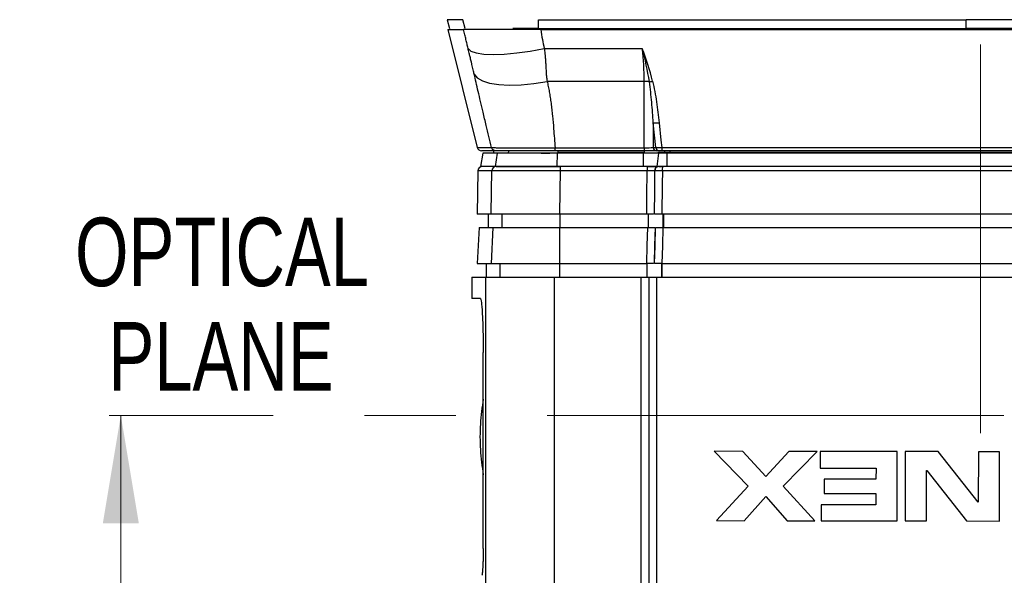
# Model space of a CAD drawing. Header units: millimetres. Extents: x 10 to 272, y 8 to 208.
# Tile 22 of 45: x 49 to 76, y 100 to 115. Entities that reach past the tile are written whole.
import ezdxf

# ---------------------------------------------------------------- set-up
doc = ezdxf.new("R2010")
doc.units = ezdxf.units.MM
doc.linetypes.add('CENTERX2', pattern=[20.32, 12.7, -2.54, 2.54, -2.54])
doc.styles.add('SLDTEXTSTYLE0', font='TXT', dxfattribs={"width": 0.75})
doc.dimstyles.new('SLDDIMSTYLE0', dxfattribs={"dimtxt": 1.905, "dimasz": 3, "dimexe": 0, "dimexo": 0.0625, "dimgap": 0.47625, "dimtad": 0, "dimtih": 1, "dimtoh": 1, "dimdec": 1, "dimlfac": 2, "dimrnd": 1e-09, "dimzin": 4, "dimdsep": 46, "dimtxsty": 'SLDTEXTSTYLE0', "dimsah": 1, "dimcen": 0.09, "dimadec": 0, "dimazin": 1, "dimtfac": 1, "dimtdec": 1, "dimtofl": 0, "dimtmove": 0, "dimatfit": 3, "dimfxl": 1, "dimfrac": 2, "dimtolj": 1, "dimtzin": 12, "dimarcsym": 0})
doc.dimstyles.new('SLDDIMSTYLE2', dxfattribs={"dimtxt": 1.905, "dimasz": 3, "dimexe": 0, "dimexo": 0.0625, "dimgap": 0.47625, "dimtad": 0, "dimtih": 1, "dimtoh": 1, "dimdec": 1, "dimlfac": 2, "dimrnd": 1e-09, "dimzin": 12, "dimdsep": 46, "dimtxsty": 'SLDTEXTSTYLE0', "dimsah": 1, "dimcen": 0.09, "dimadec": 0, "dimazin": 3, "dimtfac": 1, "dimtdec": 1, "dimtofl": 0, "dimtmove": 0, "dimatfit": 3, "dimfxl": 1, "dimfrac": 2, "dimtolj": 1, "dimtzin": 12, "dimarcsym": 0})

# ---------------------------------------------------------------- blocks, each defined once
blk = doc.blocks.new('_D')
at = {"color": 7, "linetype": 'Continuous', "lineweight": 18}
for p, q in [((51.655, 104.229), (51.655, 98.459)), ((51.655, 98.072), (51.075, 98.072)), ((51.075, 98.072), (51.075, 95.048)), ((56.582, 98.072), (57.162, 98.072)), ((57.162, 98.072), (57.162, 95.048)), ((51.075, 95.048), (51.655, 95.048)), ((57.162, 95.048), (56.582, 95.048)), ((51.655, 88.229), (51.655, 94.661)), ((63.601, 88.229), (48.48, 88.229))]:
    blk.add_line(p, q, dxfattribs=at)
for points in [[(51.655, 104.229), (51.155, 101.229), (52.155, 101.229)], [(51.655, 88.229), (52.155, 91.229), (51.155, 91.229)]]:
    blk.add_solid(points, dxfattribs=at)
at = {"color": 7, "linetype": 'Continuous', "lineweight": 18, "char_height": 1.905, "attachment_point": 1, "style": 'SLDTEXTSTYLE0'}
for s, insert in [('32.0', (45.568, 97.504)), ('1.26', (51.655, 97.504))]:
    blk.add_mtext(s, dxfattribs=dict(at, insert=insert))
blk = doc.blocks.new('_D_2')
at = {"color": 7, "linetype": 'Continuous', "lineweight": 18}
for p, q in [((56.877, 130.009), (56.877, 149.669)), ((105.481, 104.774), (105.481, 149.669)), ((75.274, 148.006), (74.693, 148.006)), ((74.693, 148.006), (74.693, 144.982)), ((80.2, 148.006), (80.781, 148.006)), ((80.781, 148.006), (80.781, 144.982)), ((56.877, 146.494), (68.8, 146.494)), ((105.481, 146.494), (81.747, 146.494)), ((74.693, 144.982), (75.274, 144.982)), ((80.781, 144.982), (80.2, 144.982))]:
    blk.add_line(p, q, dxfattribs=at)
for points in [[(56.877, 146.494), (59.877, 145.994), (59.877, 146.994)], [(105.481, 146.494), (102.481, 146.994), (102.481, 145.994)]]:
    blk.add_solid(points, dxfattribs=at)
at = {"color": 7, "linetype": 'Continuous', "lineweight": 18, "char_height": 1.905, "attachment_point": 1, "style": 'SLDTEXTSTYLE0'}
for s, insert in [('97.2', (69.186, 147.438)), ('3.83', (75.274, 147.438))]:
    blk.add_mtext(s, dxfattribs=dict(at, insert=insert))
blk = doc.blocks.new('_D_4')
at = {"color": 7, "linetype": 'Continuous', "lineweight": 18}
for p, q in [((55.776, 133.764), (39.779, 133.764)), ((42.954, 133.764), (42.954, 114.626)), ((42.954, 114.24), (42.374, 114.24)), ((42.374, 114.24), (42.374, 111.215)), ((47.881, 114.24), (48.461, 114.24)), ((48.461, 114.24), (48.461, 111.215)), ((42.374, 111.215), (42.954, 111.215)), ((48.461, 111.215), (47.881, 111.215)), ((42.954, 88.229), (42.954, 110.828)), ((63.601, 88.229), (39.779, 88.229))]:
    blk.add_line(p, q, dxfattribs=at)
for points in [[(42.954, 133.764), (42.454, 130.764), (43.454, 130.764)], [(42.954, 88.229), (43.454, 91.229), (42.454, 91.229)]]:
    blk.add_solid(points, dxfattribs=at)
at = {"color": 7, "linetype": 'Continuous', "lineweight": 18, "char_height": 1.905, "attachment_point": 1, "style": 'SLDTEXTSTYLE0'}
for s, insert in [('91.1', (36.867, 113.671)), ('3.59', (42.954, 113.671))]:
    blk.add_mtext(s, dxfattribs=dict(at, insert=insert))
blk = doc.blocks.new('SW_NOTE_7')
at = {"color": 0, "linetype": 'Continuous', "lineweight": 0, "char_height": 1.905, "attachment_point": 2, "style": 'SLDTEXTSTYLE0'}
for s, insert in [('OPTICAL', (5.149, 2.456)), ('PLANE', (5.123, -0.449))]:
    blk.add_mtext(s, dxfattribs=dict(at, insert=insert))

msp = doc.modelspace()

# ---------------------------------------------------------------- linework, layer by layer
at = {"color": 7, "linetype": 'CENTERX2', "lineweight": 18}
for p, q in [((75.568, 134.864), (75.568, 103.733)), ((76.213, 104.229), (51.334, 104.229))]:
    msp.add_line(p, q, dxfattribs=at)
at = {"color": 7, "linetype": 'Continuous', "lineweight": 25}
for p, q in [((60.729, 115.239), (60.796, 114.989)), ((61.171, 115.239), (60.729, 115.239)), ((61.238, 114.989), (61.171, 115.239)), ((63.277, 114.989), (63.274, 115.239)), ((63.274, 115.239), (75.17, 115.239)), ((75.169, 114.989), (75.168, 115.239)), ((87.7, 115.239), (75.17, 115.239)), ((60.752, 114.964), (61.57, 111.683)), ((60.752, 114.964), (61.19, 114.964)), ((63.277, 114.989), (75.172, 114.989)), ((63.336, 114.964), (87.627, 114.964)), ((87.7, 114.989), (75.172, 114.989)), ((63.432, 114.441), (66.16, 114.441)), ((66.211, 113.522), (63.514, 113.522)), ((66.467, 112.371), (66.466, 111.683)), ((66.541, 111.683), (66.467, 112.371)), ((61.57, 111.683), (61.965, 111.683)), ((61.722, 111.529), (61.662, 111.154)), ((62.086, 111.589), (61.691, 111.589)), ((62.135, 111.529), (61.722, 111.529)), ((62.019, 111.54), (62.019, 111.529)), ((62.076, 111.154), (62.135, 111.529)), ((63.799, 111.529), (62.135, 111.529)), ((63.735, 111.672), (66.208, 111.672)), ((66.213, 111.589), (63.74, 111.589)), ((63.797, 111.154), (63.799, 111.529)), ((66.198, 111.529), (63.799, 111.529)), ((63.813, 111.54), (63.813, 111.529)), ((66.211, 111.54), (63.813, 111.54)), ((66.196, 111.154), (66.198, 111.529)), ((66.618, 111.529), (66.198, 111.529)), ((66.211, 111.54), (66.211, 111.529)), ((66.466, 111.683), (66.541, 111.683)), ((66.627, 111.589), (66.552, 111.589)), ((66.578, 111.154), (66.618, 111.529)), ((66.78, 111.54), (66.588, 111.54)), ((66.856, 111.529), (66.618, 111.529)), ((66.703, 111.683), (85.977, 111.683)), ((85.977, 111.589), (66.708, 111.589)), ((66.78, 111.529), (66.78, 111.54)), ((66.854, 111.154), (66.856, 111.529)), ((85.806, 111.529), (66.856, 111.529)), ((85.746, 111.54), (66.929, 111.54)), ((61.589, 111.031), (61.568, 109.829)), ((61.975, 111.031), (61.589, 111.031)), ((62.076, 111.154), (61.662, 111.154)), ((63.797, 111.154), (62.076, 111.154)), ((66.196, 111.154), (63.797, 111.154)), ((66.295, 111.031), (63.875, 111.031)), ((66.578, 111.154), (66.196, 111.154)), ((66.512, 111.031), (66.501, 111.031)), ((66.854, 111.154), (66.578, 111.154)), ((85.911, 111.031), (66.718, 111.031)), ((85.806, 111.154), (66.854, 111.154)), ((61.955, 109.829), (61.568, 109.829)), ((61.871, 109.829), (61.871, 109.454)), ((62.257, 109.829), (62.257, 109.454)), ((66.283, 109.829), (63.855, 109.829)), ((63.87, 109.829), (63.87, 109.454)), ((66.325, 109.829), (66.325, 109.454)), ((85.923, 109.829), (66.706, 109.829)), ((66.736, 109.829), (66.736, 109.454)), ((66.747, 109.829), (66.747, 109.454)), ((61.621, 109.454), (61.568, 108.454)), ((61.621, 109.454), (62.007, 109.454)), ((62.007, 109.454), (61.955, 108.454)), ((62.007, 109.454), (63.858, 109.454)), ((63.858, 109.454), (63.855, 108.454)), ((63.858, 109.454), (66.314, 109.454)), ((66.736, 109.454), (85.893, 109.454)), ((61.568, 108.454), (61.955, 108.454)), ((61.818, 108.454), (61.818, 108.079)), ((61.955, 108.454), (63.855, 108.454)), ((62.204, 108.079), (62.204, 108.454)), ((63.855, 108.454), (66.283, 108.454)), ((63.867, 108.079), (63.867, 108.454)), ((66.294, 108.079), (66.294, 108.454)), ((66.705, 108.454), (85.924, 108.454)), ((66.705, 108.079), (66.705, 108.454)), ((66.716, 108.079), (66.716, 108.454)), ((61.418, 108.079), (61.418, 107.479)), ((61.418, 108.079), (61.805, 108.079)), ((61.805, 96.254), (61.805, 108.079)), ((61.805, 108.079), (63.705, 108.079)), ((63.705, 108.079), (63.705, 96.254)), ((63.705, 108.079), (66.133, 108.079)), ((66.133, 96.254), (66.133, 108.079)), ((66.133, 108.079), (66.339, 108.079)), ((66.339, 108.079), (66.339, 96.254)), ((66.339, 108.079), (66.35, 108.079)), ((66.35, 96.254), (66.35, 108.079)), ((66.35, 108.079), (66.556, 108.079)), ((66.556, 108.079), (66.556, 96.254)), ((66.556, 108.079), (85.773, 108.079)), ((61.656, 107.479), (61.418, 107.479)), ((61.735, 100.529), (61.735, 105.979)), ((68.958, 103.228), (68.164, 103.229)), ((68.164, 103.229), (69.109, 102.26)), ((69.594, 102.526), (68.958, 103.228)), ((70.232, 103.226), (69.594, 102.526)), ((70.079, 102.259), (71.026, 103.225)), ((71.026, 103.225), (70.232, 103.226)), ((71.108, 103.225), (71.107, 102.761)), ((73.253, 103.222), (71.108, 103.225)), ((73.25, 101.293), (73.253, 103.222)), ((73.475, 103.222), (73.472, 101.293)), ((74.391, 103.221), (73.475, 103.222)), ((75.501, 101.818), (74.391, 103.221)), ((75.508, 103.219), (75.506, 101.818)), ((76.099, 103.218), (75.508, 103.219)), ((76.097, 101.289), (76.099, 103.218)), ((71.107, 102.761), (72.661, 102.759)), ((72.661, 102.759), (72.66, 102.45)), ((72.66, 102.45), (71.221, 102.452)), ((71.221, 102.452), (71.221, 102.052)), ((74.064, 101.292), (74.065, 102.693)), ((74.065, 102.693), (74.071, 102.693)), ((74.071, 102.693), (75.18, 101.29)), ((69.109, 102.26), (68.228, 101.3)), ((70.957, 101.296), (70.079, 102.259)), ((68.993, 101.299), (69.594, 101.972)), ((69.594, 101.972), (70.192, 101.297)), ((71.221, 102.052), (72.66, 102.051)), ((72.66, 102.051), (72.659, 101.741)), ((72.659, 101.741), (71.14, 101.743)), ((71.14, 101.743), (71.14, 101.296)), ((75.506, 101.818), (75.501, 101.818)), ((68.228, 101.3), (68.993, 101.299)), ((70.192, 101.297), (70.957, 101.296)), ((71.14, 101.296), (73.25, 101.293)), ((73.472, 101.293), (74.064, 101.292)), ((75.18, 101.29), (76.097, 101.289))]:
    msp.add_line(p, q, dxfattribs=at)
at = {"color": 7, "linetype": 'Continuous', "lineweight": 25, "flags": 128}
for points in [[(61.314, 114.441), (61.394, 114.367), (61.541, 114.313), (61.749, 114.279), (62.011, 114.268), (62.321, 114.279), (62.669, 114.313), (63.043, 114.367), (63.432, 114.441)], [(61.485, 113.724), (61.568, 113.62), (61.712, 113.536), (61.914, 113.473), (62.166, 113.433), (62.461, 113.418), (62.791, 113.428), (63.146, 113.463), (63.514, 113.522)], [(66.208, 111.672), (66.209, 112.343), (66.211, 113.522)], [(66.628, 112.371), (66.68, 111.888), (66.703, 111.683)], [(61.955, 109.829), (61.965, 110.464), (61.975, 111.031)], [(63.875, 111.031), (63.865, 110.464), (63.855, 109.829)], [(66.283, 109.829), (66.288, 110.329), (66.295, 111.031)], [(66.501, 111.031), (66.496, 110.493), (66.489, 109.829)], [(66.5, 109.829), (66.506, 110.49), (66.512, 111.031)], [(66.718, 111.031), (66.714, 110.654), (66.706, 109.829)], [(66.283, 108.454), (66.299, 108.953), (66.299, 108.958), (66.314, 109.454)], [(66.52, 109.454), (66.504, 108.958), (66.489, 108.454)], [(66.5, 108.454), (66.515, 108.95), (66.531, 109.454)], [(66.736, 109.454), (66.721, 108.955), (66.721, 108.95), (66.705, 108.454)]]:
    msp.add_lwpolyline(points, dxfattribs=at)
at = {"color": 7, "linetype": 'Continuous', "lineweight": 25}
for centre, radius, start, end in [((65.735, 114.988), 2.454, 179.992, 180.5757), ((66.197, 112.416), 1.106, 81.6665, 89.2403), ((66.237, 114.47), 0.967, 277.0955, 282.5581), ((66.548, 113.146), 0.779, 264.0595, 275.9405), ((61.691, 111.714), 0.125, 194, 270), ((62.119, 111.539), 0.1, 150, 179), ((62.532, 111.539), 0.1, 150.0474, 179.002), ((65.707, 111.54), 1.893, 178.5345, 179.9949), ((66.623, 111.656), 0.416, 177.7476, 189.2628), ((68.332, 111.54), 2.121, 178.6881, 179.9916), ((66.567, 111.689), 0.101, 182.8912, 261.4023), ((66.642, 111.689), 0.101, 182.8912, 261.4023), ((67.212, 111.664), 0.51, 177.7547, 188.4403), ((66.926, 111.54), 0.146, 160.3833, 179.679), ((69.122, 111.54), 2.193, 178.7339, 179.9945), ((61.714, 111.029), 0.125, 90, 179), ((62.1, 111.029), 0.125, 90.054, 179.0568), ((64.516, 111.061), 0.642, 171.7147, 182.7025), ((67.008, 111.061), 0.713, 172.5472, 182.4336), ((66.618, 111.037), 0.117, 94.3114, 182.911), ((66.629, 111.037), 0.117, 94.3107, 182.9117), ((67.445, 111.061), 0.728, 172.6948, 182.3866)]:
    msp.add_arc(centre, radius, start, end, dxfattribs=at)
for points, knots in [([(61.314, 114.441), (61.305, 114.48), (61.285, 114.562), (61.255, 114.689), (61.223, 114.824), (61.201, 114.916), (61.19, 114.964)], [0, 0, 0, 0, 0.229655, 0.472792, 0.729537, 1, 1, 1, 1]), ([(63.335, 114.964), (63.058, 114.964), (62.794, 114.964), (62.415, 114.964), (62.293, 114.964), (62.067, 114.964), (61.961, 114.964), (61.763, 114.964), (61.674, 114.964), (61.517, 114.964), (61.448, 114.964), (61.333, 114.964), (61.288, 114.964), (61.221, 114.964), (61.199, 114.964), (61.19, 114.964)], [0, 0, 0, 0, 0.25, 0.25, 0.375, 0.375, 0.5, 0.5, 0.625, 0.625, 0.75, 0.75, 0.875, 0.875, 1, 1, 1, 1]), ([(63.277, 114.989), (63.078, 114.989), (62.826, 114.989), (62.606, 114.989), (62.56, 114.989)], [0, 0, 0, 0, 0.787741, 1, 1, 1, 1]), ([(63.336, 114.964), (63.35, 114.871), (63.376, 114.696), (63.414, 114.523), (63.432, 114.441)], [0, 0, 0, 0, 0.527206, 1, 1, 1, 1]), ([(61.485, 113.724), (61.481, 113.742), (61.472, 113.781), (61.457, 113.845), (61.44, 113.916), (61.421, 113.996), (61.398, 114.093), (61.372, 114.197), (61.348, 114.297), (61.329, 114.377), (61.318, 114.422), (61.314, 114.441)], [0, 0, 0, 0, 0.0787834, 0.1680537, 0.2680437, 0.3789185, 0.500799, 0.6707027, 0.8104948, 0.9202251, 1, 1, 1, 1]), ([(63.432, 114.441), (63.436, 114.418), (63.444, 114.368), (63.453, 114.288), (63.462, 114.195), (63.469, 114.09), (63.475, 113.967), (63.481, 113.838), (63.49, 113.713), (63.5, 113.61), (63.51, 113.549), (63.514, 113.522)], [0, 0, 0, 0, 0.073609, 0.160428, 0.260552, 0.374039, 0.500932, 0.659977, 0.796112, 0.909411, 1, 1, 1, 1]), ([(61.965, 111.683), (61.916, 111.888), (61.838, 112.216), (61.736, 112.645), (61.662, 112.959), (61.597, 113.235), (61.539, 113.488), (61.502, 113.648), (61.485, 113.724)], [0, 0, 0, 0, 0.298671, 0.478585, 0.624772, 0.760326, 0.885355, 1, 1, 1, 1]), ([(63.514, 113.522), (63.525, 113.475), (63.546, 113.379), (63.573, 113.231), (63.599, 113.075), (63.622, 112.911), (63.644, 112.739), (63.669, 112.502), (63.699, 112.145), (63.721, 111.848), (63.735, 111.672)], [0, 0, 0, 0, 0.076491, 0.157052, 0.241723, 0.330541, 0.423536, 0.520735, 0.715148, 1, 1, 1, 1]), ([(66.467, 112.371), (66.455, 112.562), (66.44, 112.752), (66.405, 113.132), (66.385, 113.321), (66.357, 113.51)], [0, 0, 0, 0, 0.5, 0.5, 1, 1, 1, 1]), ([(66.448, 113.526), (66.494, 113.336), (66.527, 113.144), (66.584, 112.759), (66.608, 112.565), (66.628, 112.371)], [0, 0, 0, 0, 0.5, 0.5, 1, 1, 1, 1]), ([(61.965, 111.683), (61.968, 111.683), (61.975, 111.682), (61.992, 111.681), (62.004, 111.681), (62.045, 111.679), (62.083, 111.678), (62.177, 111.676), (62.233, 111.676), (62.362, 111.674), (62.436, 111.674), (62.597, 111.673), (62.684, 111.672), (62.87, 111.672), (62.971, 111.671), (63.178, 111.671), (63.285, 111.671), (63.451, 111.671), (63.507, 111.671), (63.62, 111.672), (63.678, 111.672), (63.735, 111.672)], [0, 0, 0, 0, 0.0625, 0.0625, 0.125, 0.125, 0.25, 0.25, 0.375, 0.375, 0.5, 0.5, 0.625, 0.625, 0.75, 0.75, 0.875, 0.875, 0.9375, 0.9375, 1, 1, 1, 1]), ([(62.086, 111.589), (62.058, 111.589), (62.031, 111.598), (61.987, 111.632), (61.971, 111.657), (61.965, 111.683)], [0, 0, 0, 0, 0.5, 0.5, 1, 1, 1, 1]), ([(63.74, 111.589), (63.633, 111.589), (63.526, 111.589), (63.319, 111.589), (63.219, 111.589), (63.025, 111.589), (62.931, 111.589), (62.756, 111.589), (62.675, 111.589), (62.524, 111.589), (62.455, 111.589), (62.335, 111.589), (62.283, 111.589), (62.195, 111.589), (62.16, 111.589), (62.109, 111.589), (62.092, 111.589), (62.086, 111.589)], [0, 0, 0, 0, 0.125, 0.125, 0.25, 0.25, 0.375, 0.375, 0.5, 0.5, 0.625, 0.625, 0.75, 0.75, 0.875, 0.875, 1, 1, 1, 1]), ([(63.347, 111.529), (63.348, 111.529), (63.353, 111.529), (63.371, 111.529), (63.378, 111.529), (63.392, 111.529), (63.397, 111.529), (63.404, 111.529), (63.405, 111.529), (63.408, 111.529), (63.41, 111.529), (63.415, 111.529), (63.418, 111.529), (63.436, 111.529), (63.45, 111.529), (63.467, 111.529), (63.471, 111.529), (63.477, 111.529), (63.48, 111.529), (63.49, 111.529), (63.496, 111.529), (63.515, 111.529), (63.528, 111.529), (63.555, 111.529), (63.569, 111.529), (63.586, 111.529)], [0, 0, 0, 0, 0.25, 0.25, 0.375, 0.375, 0.4375, 0.4375, 0.453125, 0.453125, 0.46875, 0.46875, 0.5, 0.5, 0.625, 0.625, 0.65625, 0.65625, 0.6875, 0.6875, 0.75, 0.75, 0.875, 0.875, 0.9999799, 0.9999799, 0.9999799, 0.9999799]), ([(63.74, 111.589), (63.739, 111.589), (63.738, 111.597), (63.736, 111.626), (63.735, 111.648), (63.735, 111.672)], [0, 0, 0, 0, 0.5, 0.5, 1, 1, 1, 1]), ([(63.875, 111.031), (63.752, 111.031), (63.632, 111.031), (63.396, 111.031), (63.28, 111.031), (63.056, 111.032), (62.95, 111.032), (62.749, 111.032), (62.654, 111.032), (62.48, 111.032), (62.402, 111.032), (62.263, 111.032), (62.201, 111.032), (62.101, 111.031), (62.061, 111.031), (62.001, 111.031), (61.982, 111.031), (61.975, 111.031)], [0, 0, 0, 0, 0.125, 0.125, 0.25, 0.25, 0.375, 0.375, 0.5, 0.5, 0.625, 0.625, 0.75, 0.75, 0.875, 0.875, 1, 1, 1, 1]), ([(62.099, 111.154), (62.107, 111.154), (62.124, 111.154), (62.18, 111.154), (62.217, 111.154), (62.312, 111.154), (62.369, 111.154), (62.5, 111.154), (62.573, 111.154), (62.736, 111.154), (62.825, 111.154), (63.014, 111.154), (63.113, 111.154), (63.323, 111.154), (63.432, 111.154), (63.653, 111.154), (63.766, 111.154), (63.881, 111.154)], [0, 0, 0, 0, 0.125, 0.125, 0.25, 0.25, 0.375, 0.375, 0.5, 0.5, 0.625, 0.625, 0.75, 0.75, 0.875, 0.875, 1, 1, 1, 1]), ([(66.301, 111.154), (66.343, 111.154), (66.426, 111.154), (66.528, 111.154), (66.571, 111.154), (66.588, 111.154)], [0, 0, 0, 0, 0.36871, 0.737423, 1, 1, 1, 1]), ([(63.855, 109.829), (63.732, 109.829), (63.612, 109.829), (63.376, 109.829), (63.26, 109.829), (63.036, 109.829), (62.93, 109.829), (62.729, 109.829), (62.634, 109.829), (62.46, 109.829), (62.382, 109.829), (62.243, 109.829), (62.182, 109.829), (62.081, 109.829), (62.041, 109.829), (61.982, 109.829), (61.963, 109.829), (61.955, 109.829)], [0, 0, 0, 0, 0.125, 0.125, 0.25, 0.25, 0.375, 0.375, 0.5, 0.5, 0.625, 0.625, 0.75, 0.75, 0.875, 0.875, 1, 1, 1, 1]), ([(66.475, 109.829), (66.462, 109.829), (66.433, 109.829), (66.365, 109.829), (66.31, 109.829), (66.283, 109.829)], [0, 0, 0, 0, 0.271575, 0.640126, 1, 1, 1, 1]), ([(66.314, 109.454), (66.342, 109.454), (66.398, 109.454), (66.465, 109.454), (66.494, 109.454), (66.506, 109.454)], [0, 0, 0, 0, 0.368717, 0.737442, 1, 1, 1, 1]), ([(66.475, 108.454), (66.462, 108.454), (66.433, 108.454), (66.365, 108.454), (66.31, 108.454), (66.283, 108.454)], [0, 0, 0, 0, 0.271537, 0.640108, 1, 1, 1, 1]), ([(61.656, 107.479), (61.661, 107.479), (61.666, 107.469), (61.675, 107.431), (61.68, 107.402), (61.69, 107.327), (61.694, 107.281), (61.703, 107.172), (61.707, 107.109), (61.714, 106.971), (61.718, 106.896), (61.724, 106.732), (61.726, 106.645), (61.733, 106.374), (61.735, 106.177), (61.735, 105.979)], [0, 0, 0, 0, 0.125, 0.125, 0.25, 0.25, 0.375, 0.375, 0.5, 0.5, 0.625, 0.625, 0.75, 0.75, 1, 1, 1, 1]), ([(61.735, 104.679), (61.719, 104.566), (61.672, 104.219), (61.628, 103.632), (61.671, 103.043), (61.719, 102.694), (61.735, 102.579)], [0, 0, 0, 0, 0.161539, 0.498465, 0.835368, 1, 1, 1, 1]), ([(61.735, 100.529), (61.735, 100.479), (61.735, 100.43), (61.734, 100.335), (61.733, 100.287), (61.731, 100.196), (61.729, 100.153), (61.726, 100.072), (61.725, 100.033), (61.719, 99.929), (61.714, 99.873), (61.705, 99.799), (61.699, 99.779), (61.694, 99.779)], [0, 0, 0, 0, 0.125, 0.125, 0.25, 0.25, 0.375, 0.375, 0.5, 0.5, 0.75, 0.75, 1, 1, 1, 1])]:
    msp.add_open_spline(points, degree=3, knots=knots, dxfattribs=at)
for points in [[(66.448, 113.526), (66.372, 113.836), (66.274, 114.141), (66.16, 114.441)], [(66.211, 113.522), (66.212, 113.824), (66.195, 114.131), (66.16, 114.441)], [(66.357, 113.51), (66.31, 113.822), (66.243, 114.133), (66.16, 114.441)], [(66.208, 111.672), (66.306, 111.672), (66.398, 111.677), (66.466, 111.683)], [(66.552, 111.589), (66.461, 111.589), (66.341, 111.589), (66.213, 111.589)], [(66.541, 111.683), (66.585, 111.681), (66.642, 111.681), (66.703, 111.683)], [(66.708, 111.589), (66.677, 111.589), (66.649, 111.589), (66.627, 111.589)], [(66.929, 111.54), (66.874, 111.541), (66.822, 111.541), (66.78, 111.54)], [(66.501, 111.031), (66.459, 111.031), (66.38, 111.031), (66.295, 111.031)], [(66.718, 111.031), (66.634, 111.031), (66.554, 111.031), (66.512, 111.031)], [(66.62, 111.154), (66.641, 111.154), (66.681, 111.154), (66.723, 111.154)], [(66.706, 109.829), (66.621, 109.829), (66.542, 109.829), (66.5, 109.829)], [(66.531, 109.454), (66.573, 109.454), (66.652, 109.454), (66.736, 109.454)], [(66.705, 108.454), (66.621, 108.454), (66.542, 108.454), (66.5, 108.454)]]:
    msp.add_open_spline(points, degree=3, dxfattribs=at)

# ---------------------------------------------------------------- block references
at = {"color": 7, "linetype": 'Continuous', "lineweight": 0}
msp.add_blockref('SW_NOTE_7', (49.321, 107.274), dxfattribs=at)

# ---------------------------------------------------------------- dimensions: what is measured, and where the dimension line sits
at = {"color": 7, "linetype": 'Continuous', "lineweight": 18}
dim = msp.add_linear_dim(base=(105.481, 146.494), p1=(56.877, 128.739), p2=(105.481, 103.504), dimstyle='SLDDIMSTYLE2', dxfattribs=at)
dim.commit()
dim.dimension.update_dxf_attribs({"geometry": '_D_2', "text_midpoint": (75.274, 146.494), "dimtype": 160})
for base, p2, dimstyle, picture, middle in [((42.954, 133.764), (57.046, 133.764), 'SLDDIMSTYLE2', '_D_4', (42.954, 112.727)), ((51.655, 104.229), (51.334, 104.229), 'SLDDIMSTYLE0', '_D', (51.655, 96.56))]:
    dim = msp.add_linear_dim(base=base, p1=(64.871, 88.229), p2=p2, angle=90, dimstyle=dimstyle, dxfattribs=at)
    dim.commit()
    dim.dimension.update_dxf_attribs({"geometry": picture, "text_midpoint": middle, "dimtype": 160})

doc.saveas('drawing.dxf')
